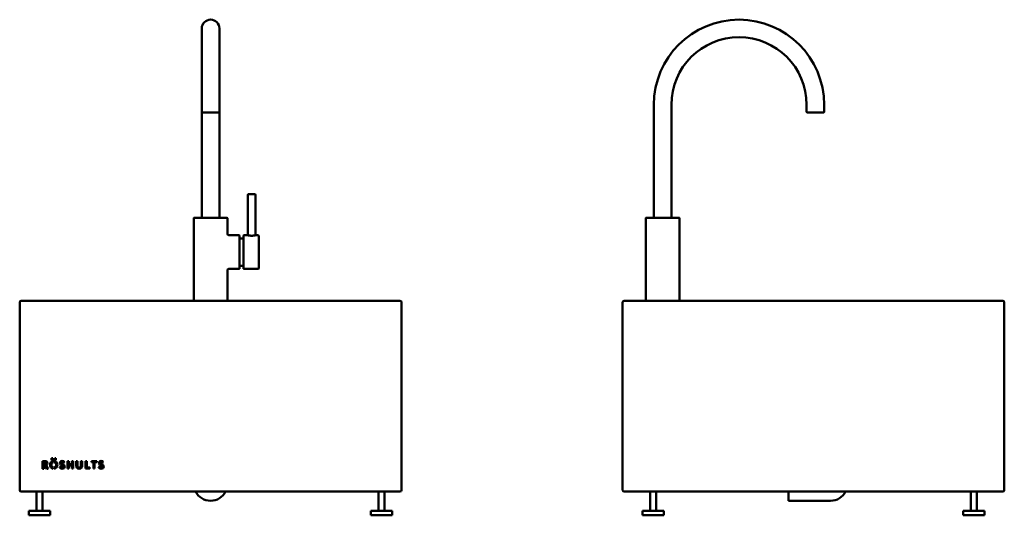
# Model space of a CAD drawing. Header units: millimetres. Extents: x 171 to 3297, y 366 to 2177.
# Tile 11 of 11: x 1718 to 3008, y 1527 to 2177. Entities that reach past the tile are written whole.
import ezdxf

# ---------------------------------------------------------------- set-up
doc = ezdxf.new("R2010")
doc.units = ezdxf.units.MM
doc.header["$LTSCALE"] = 8
doc.layers.add('Visible (ANSI)', color=7, linetype='Continuous', lineweight=50)

msp = doc.modelspace()

# ---------------------------------------------------------------- linework, layer by layer
at = {"layer": 'Visible (ANSI)'}
for p, q in [((1956.7, 2165.2), (1956.7, 2065.2)), ((1979.7, 2065.2), (1979.7, 2165.2)), ((1956.7, 2065.2), (1956.7, 2055.7)), ((1979.7, 2065.2), (1979.7, 2055.7)), ((2548.8, 1917.7), (2548.8, 2065.2)), ((2571.8, 1917.7), (2571.8, 2065.2)), ((2748.8, 2065.2), (2748.8, 2055.7)), ((2771.8, 2065.2), (2771.8, 2055.7)), ((1956.7, 1917.7), (1956.7, 2055.7)), ((1979.2, 2055.2), (1957.2, 2055.2)), ((1979.7, 1917.7), (1979.7, 2055.7)), ((2771.3, 2055.2), (2749.3, 2055.2)), ((2018, 1948.2), (2026, 1948.2)), ((2017, 1894.1), (2017, 1947.2)), ((2027, 1894.1), (2027, 1947.2)), ((1946.2, 1808.2), (1946.2, 1916.7)), ((1946.7, 1917.2), (1989.7, 1917.2)), ((1990.2, 1896.1), (1990.2, 1916.7)), ((2538.3, 1808.2), (2538.3, 1916.7)), ((2538.8, 1917.2), (2581.8, 1917.2)), ((2582.3, 1808.2), (2582.3, 1916.7)), ((1992.2, 1894.1), (2005.7, 1894.1)), ((2006.2, 1893.6), (2006.2, 1850.6)), ((2006.2, 1889.9), (2011.2, 1889.9)), ((2011.2, 1850.6), (2011.2, 1893.6)), ((2011.7, 1894.1), (2017, 1894.1)), ((2027, 1894.1), (2030.7, 1894.1)), ((2031.2, 1893.6), (2031.2, 1850.6)), ((1990.2, 1808.2), (1990.2, 1848.1)), ((1992.2, 1850.1), (2005.7, 1850.1)), ((2006.2, 1854.3), (2011.2, 1854.3)), ((2011.7, 1850.1), (2030.7, 1850.1)), ((1718.2, 1806.2), (1718.2, 1560.2)), ((2216.2, 1808.2), (1720.2, 1808.2)), ((2218.2, 1560.2), (2218.2, 1806.2)), ((2507.8, 1806.2), (2507.8, 1560.2)), ((3005.8, 1808.2), (2509.8, 1808.2)), ((3007.8, 1560.2), (3007.8, 1806.2)), ((1760, 1599.3), (1760, 1602)), ((1760, 1602), (1761.5, 1602)), ((1765.6, 1599.3), (1760, 1599.3)), ((1761.5, 1602), (1761.5, 1600.6)), ((1761.5, 1600.6), (1764.1, 1600.6)), ((1764.1, 1600.6), (1764.1, 1602)), ((1764.1, 1602), (1765.6, 1602)), ((1765.6, 1602), (1765.6, 1599.3)), ((1748.2, 1588.2), (1748.2, 1598.3)), ((1748.2, 1598.3), (1751.3, 1598.3)), ((1749.8, 1588.2), (1748.2, 1588.2)), ((1751.3, 1596.7), (1749.8, 1596.7)), ((1749.8, 1596.7), (1749.8, 1588.2)), ((1750.9, 1592.5), (1750.9, 1594)), ((1750.9, 1594), (1751.3, 1594)), ((1753.5, 1588.2), (1750.9, 1592.5)), ((1752.7, 1592.7), (1755.4, 1588.2)), ((1755.4, 1588.2), (1753.5, 1588.2)), ((1762.2, 1598.3), (1762.2, 1596.8)), ((1762.2, 1589.8), (1762.2, 1588.2)), ((1763.4, 1596.8), (1763.4, 1598.3)), ((1763.4, 1588.2), (1763.4, 1589.8)), ((1770.5, 1590.5), (1771.8, 1591.3)), ((1776.7, 1597), (1775.5, 1596)), ((1780.7, 1588.3), (1780.7, 1598.2)), ((1780.7, 1598.2), (1782.4, 1598.2)), ((1782.4, 1588.3), (1780.7, 1588.3)), ((1782.4, 1598.2), (1782.4, 1594.1)), ((1782.4, 1594.1), (1786.3, 1594.1)), ((1786.3, 1592.5), (1782.4, 1592.5)), ((1782.4, 1592.5), (1782.4, 1588.3)), ((1786.3, 1594.1), (1786.3, 1598.2)), ((1786.3, 1598.2), (1788, 1598.2)), ((1786.3, 1588.3), (1786.3, 1592.5)), ((1788, 1588.3), (1786.3, 1588.3)), ((1788, 1598.2), (1788, 1588.3)), ((1792.2, 1592.8), (1792.2, 1598.2)), ((1792.2, 1598.2), (1793.8, 1598.2)), ((1793.8, 1598.2), (1793.8, 1592.1)), ((1798.4, 1592.1), (1798.4, 1598.2)), ((1798.4, 1598.2), (1800, 1598.2)), ((1800, 1598.2), (1800, 1592.8)), ((1804.2, 1588.3), (1804.2, 1598.2)), ((1804.2, 1598.2), (1805.9, 1598.2)), ((1810, 1588.3), (1804.2, 1588.3)), ((1805.9, 1598.2), (1805.9, 1589.9)), ((1805.9, 1589.9), (1810, 1589.9)), ((1810, 1589.9), (1810, 1588.3)), ((1812, 1596.7), (1812, 1598.2)), ((1812, 1598.2), (1819, 1598.2)), ((1814.7, 1596.7), (1812, 1596.7)), ((1814.7, 1588.3), (1814.7, 1596.7)), ((1816.3, 1588.3), (1814.7, 1588.3)), ((1819, 1596.7), (1816.3, 1596.7)), ((1816.3, 1596.7), (1816.3, 1588.3)), ((1819, 1598.2), (1819, 1596.7)), ((1821.5, 1590.5), (1822.9, 1591.3)), ((1827.7, 1597), (1826.6, 1596)), ((1720.2, 1558.2), (2216.2, 1558.2)), ((1740.2, 1558.2), (1740.2, 1533.2)), ((1748.2, 1558.2), (1748.2, 1533.2)), ((2188.2, 1558.2), (2188.2, 1533.2)), ((2196.2, 1558.2), (2196.2, 1533.2)), ((2509.8, 1558.2), (3005.8, 1558.2)), ((2543.8, 1558.2), (2543.8, 1533.2)), ((2551.8, 1558.2), (2551.8, 1533.2)), ((2725.3, 1558.2), (2725.3, 1546.2)), ((2963.8, 1558.2), (2963.8, 1533.2)), ((2971.8, 1558.2), (2971.8, 1533.2)), ((2780.3, 1546.2), (2725.3, 1546.2)), ((1758.2, 1533.2), (1730.2, 1533.2)), ((1730.2, 1533.2), (1730.2, 1527.2)), ((1730.2, 1527.2), (1758.2, 1527.2)), ((1758.2, 1533.2), (1758.2, 1527.2)), ((2206.2, 1533.2), (2178.2, 1533.2)), ((2178.2, 1533.2), (2178.2, 1527.2)), ((2178.2, 1527.2), (2206.2, 1527.2)), ((2206.2, 1533.2), (2206.2, 1527.2)), ((2561.8, 1533.2), (2533.8, 1533.2)), ((2533.8, 1533.2), (2533.8, 1527.2)), ((2533.8, 1527.2), (2561.8, 1527.2)), ((2561.8, 1533.2), (2561.8, 1527.2)), ((2981.8, 1533.2), (2953.8, 1533.2)), ((2953.8, 1533.2), (2953.8, 1527.2)), ((2953.8, 1527.2), (2981.8, 1527.2)), ((2981.8, 1533.2), (2981.8, 1527.2))]:
    msp.add_line(p, q, dxfattribs=at)
for centre, radius, start, end in [((1968.2, 2165.2), 11.5, 0, 180), ((2660.3, 2065.2), 111.5, 0, 180), ((2660.3, 2065.2), 88.5, 0, 180), ((1957.2, 2055.7), 0.5, 180, 270), ((1979.2, 2055.7), 0.5, 270, 0), ((2749.3, 2055.7), 0.5, 180, 270), ((2771.3, 2055.7), 0.5, 270, 0), ((2018, 1947.2), 1, 90, 180), ((2026, 1947.2), 1, 0, 90), ((1946.7, 1916.7), 0.5, 90, 180), ((1956.2, 1917.7), 0.5, 270, 0), ((1980.2, 1917.7), 0.5, 180, 270), ((1989.7, 1916.7), 0.5, 0, 90), ((2538.8, 1916.7), 0.5, 90, 180), ((2548.3, 1917.7), 0.5, 270, 0), ((2572.3, 1917.7), 0.5, 180, 270), ((2581.8, 1916.7), 0.5, 0, 90), ((1992.2, 1896.1), 2, 180, 270), ((2005.7, 1893.6), 0.5, 0, 90), ((2011.7, 1893.6), 0.5, 90, 180), ((2030.7, 1893.6), 0.5, 0, 90), ((1992.2, 1848.1), 2, 90, 180), ((2005.7, 1850.6), 0.5, 270, 0), ((2011.7, 1850.6), 0.5, 180, 270), ((2030.7, 1850.6), 0.5, 270, 0), ((1720.2, 1806.2), 2, 90, 180), ((2216.2, 1806.2), 2, 0, 90), ((2509.8, 1806.2), 2, 90, 180), ((3005.8, 1806.2), 2, 0, 90), ((1720.2, 1560.2), 2, 180, 270), ((1968.2, 1568.2), 22, 207.0357, 332.9643), ((2216.2, 1560.2), 2, 270, 0), ((2509.8, 1560.2), 2, 180, 270), ((2780.3, 1568.2), 22, 270, 332.9643), ((3005.8, 1560.2), 2, 270, 0)]:
    msp.add_arc(centre, radius, start, end, dxfattribs=at)
for points, knots in [([(2022, 1893.5), (2021.4, 1893.5), (2020.7, 1893.6), (2019.5, 1893.7), (2018.9, 1893.8), (2018, 1893.9), (2017.6, 1894), (2017.1, 1894.1), (2017, 1894.1), (2017, 1894.1)], [0, 0, 0, 0, 0.1890653, 0.1890653, 0.3781307, 0.3781307, 0.5671782, 0.5671782, 0.7562256, 0.7562256, 0.7562256, 0.7562256]), ([(2027, 1894.1), (2027, 1894.1), (2026.9, 1894.1), (2026.4, 1894), (2026, 1893.9), (2025.1, 1893.8), (2024.5, 1893.7), (2023.3, 1893.6), (2022.6, 1893.5), (2022, 1893.5)], [2.2686769, 2.2686769, 2.2686769, 2.2686769, 2.4577244, 2.4577244, 2.6467718, 2.6467718, 2.8358372, 2.8358372, 3.0249025, 3.0249025, 3.0249025, 3.0249025]), ([(1751.3, 1598.3), (1753.2, 1598.3), (1754.6, 1597.2), (1754.6, 1595.3), (1754.6, 1594.1), (1754, 1593.1), (1752.7, 1592.7)], [-3, -3, -3, -3, -2, -2, -2, -1, -1, -1, -1]), ([(1751.3, 1594), (1752.1, 1594), (1752.9, 1594.3), (1752.9, 1595.2), (1752.9, 1596.3), (1752.1, 1596.7), (1751.3, 1596.7)], [-5, -5, -5, -5, -4, -4, -4, -3, -3, -3, -3]), ([(1762.2, 1588.2), (1759.6, 1588.5), (1758, 1590.6), (1758, 1593.3), (1758, 1595.9), (1759.6, 1598), (1762.2, 1598.3)], [-2.927133, -2.927133, -2.927133, -2.927133, -2, -2, -2, -1.072867, -1.072867, -1.072867, -1.072867]), ([(1762.2, 1596.8), (1760.7, 1596.5), (1759.7, 1595.1), (1759.7, 1593.3), (1759.7, 1591.4), (1760.7, 1590.1), (1762.2, 1589.8)], [-2.881259, -2.881259, -2.881259, -2.881259, -2, -2, -2, -1.118741, -1.118741, -1.118741, -1.118741]), ([(1774.6, 1594.1), (1776, 1593.5), (1777.1, 1592.7), (1777.1, 1591.2), (1777.1, 1589.3), (1775.8, 1588.2), (1773.9, 1588.2), (1771.8, 1588.2), (1770.8, 1589.5), (1770.5, 1590.5)], [-13, -13, -13, -13, -12, -12, -12, -11, -11, -11, -10, -10, -10, -10]), ([(1773.5, 1592.8), (1772, 1593.5), (1770.8, 1594.2), (1770.8, 1595.7), (1770.8, 1597.3), (1772.1, 1598.4), (1773.8, 1598.4), (1775.2, 1598.4), (1776.1, 1597.8), (1776.7, 1597)], [-6, -6, -6, -6, -5, -5, -5, -4, -4, -4, -3, -3, -3, -3]), ([(1771.8, 1591.3), (1772.1, 1590.5), (1772.8, 1589.7), (1773.9, 1589.7), (1774.7, 1589.7), (1775.4, 1590.2), (1775.4, 1591.1), (1775.4, 1592), (1774.6, 1592.4), (1773.5, 1592.8)], [-9, -9, -9, -9, -8, -8, -8, -7, -7, -7, -6, -6, -6, -6]), ([(1775.5, 1596), (1775.1, 1596.6), (1774.6, 1596.8), (1773.8, 1596.8), (1773.1, 1596.8), (1772.6, 1596.4), (1772.6, 1595.8)], [-2, -2, -2, -2, -1, -1, -1, 0, 0, 0, 0]), ([(1800, 1592.8), (1800, 1589.9), (1798.9, 1588.2), (1796.1, 1588.2), (1793.3, 1588.2), (1792.2, 1589.9), (1792.2, 1592.8)], [8, 8, 8, 8, 9, 9, 9, 10, 10, 10, 10]), ([(1793.8, 1592.1), (1793.8, 1590.6), (1794.7, 1589.7), (1796.1, 1589.7), (1797.5, 1589.7), (1798.4, 1590.6), (1798.4, 1592.1)], [3, 3, 3, 3, 4, 4, 4, 5, 5, 5, 5]), ([(1825.6, 1594.1), (1827, 1593.5), (1828.2, 1592.7), (1828.2, 1591.2), (1828.2, 1589.3), (1826.9, 1588.2), (1825, 1588.2), (1822.9, 1588.2), (1821.8, 1589.5), (1821.5, 1590.5)], [-11, -11, -11, -11, -10, -10, -10, -9, -9, -9, -8, -8, -8, -8]), ([(1824.6, 1592.8), (1823, 1593.5), (1821.9, 1594.2), (1821.9, 1595.7), (1821.9, 1597.3), (1823.2, 1598.4), (1824.9, 1598.4), (1826.2, 1598.4), (1827.2, 1597.8), (1827.7, 1597)], [-4, -4, -4, -4, -3, -3, -3, -2, -2, -2, -1, -1, -1, -1]), ([(1822.9, 1591.3), (1823.2, 1590.5), (1823.8, 1589.7), (1825, 1589.7), (1825.8, 1589.7), (1826.5, 1590.2), (1826.5, 1591.1), (1826.5, 1592), (1825.7, 1592.4), (1824.6, 1592.8)], [-7, -7, -7, -7, -6, -6, -6, -5, -5, -5, -4, -4, -4, -4]), ([(1826.6, 1596), (1826.1, 1596.6), (1825.6, 1596.8), (1824.9, 1596.8), (1824.2, 1596.8), (1823.6, 1596.4), (1823.6, 1595.8), (1823.6, 1594.9), (1824.5, 1594.6), (1825.6, 1594.1)], [-14, -14, -14, -14, -13, -13, -13, -12, -12, -12, -11, -11, -11, -11])]:
    msp.add_open_spline(points, degree=3, knots=knots, dxfattribs=at)
for points in [[(1763.4, 1598.3), (1766, 1598), (1767.6, 1595.9), (1767.6, 1593.3)], [(1765.9, 1593.3), (1765.9, 1595.1), (1764.9, 1596.5), (1763.4, 1596.8)], [(1763.4, 1589.8), (1764.9, 1590.1), (1765.9, 1591.4), (1765.9, 1593.3)], [(1767.6, 1593.3), (1767.6, 1590.6), (1766, 1588.5), (1763.4, 1588.2)], [(1772.6, 1595.8), (1772.6, 1594.9), (1773.4, 1594.6), (1774.6, 1594.1)]]:
    msp.add_open_spline(points, degree=3, dxfattribs=at)

doc.saveas('drawing.dxf')
